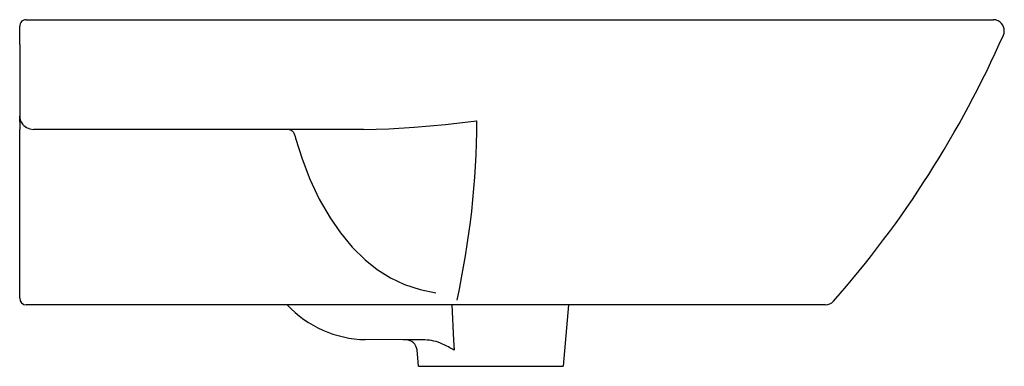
# Model space of a CAD drawing. Header units: millimetres. Extents: x 5078.206 to 5078.655, y 2629.283 to 2629.441.
import ezdxf

# ---------------------------------------------------------------- set-up
doc = ezdxf.new("R2010")
doc.units = ezdxf.units.MM
doc.layers.add('SANINDUSA', color=3, linetype='Continuous')

msp = doc.modelspace()

# ---------------------------------------------------------------- linework, layer by layer
at = {"layer": 'SANINDUSA'}
for p, q in [((5078.209085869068, 2629.440973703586), (5078.242914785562, 2629.440973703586)), ((5078.242914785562, 2629.440973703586), (5078.533085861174, 2629.440973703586)), ((5078.206085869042, 2629.429653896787), (5078.206085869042, 2629.43797370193)), ((5078.206085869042, 2629.429653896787), (5078.206085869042, 2629.396973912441)), ((5078.206085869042, 2629.396973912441), (5078.206085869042, 2629.390973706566)), ((5078.210719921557, 2629.39120646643), (5078.212427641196, 2629.390973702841)), ((5078.206085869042, 2629.313973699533), (5078.206085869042, 2629.390973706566)), ((5078.23495080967, 2629.390973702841), (5078.212427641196, 2629.390973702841)), ((5078.363004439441, 2629.390973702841), (5078.23495080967, 2629.390973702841)), ((5078.370990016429, 2629.310973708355), (5078.209085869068, 2629.310973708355)), ((5078.396085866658, 2629.310973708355), (5078.370990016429, 2629.310973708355)), ((5078.405710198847, 2629.310973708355), (5078.396085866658, 2629.310973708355)), ((5078.491079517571, 2629.310973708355), (5078.405710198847, 2629.310973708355)), ((5078.456535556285, 2629.310973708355), (5078.454085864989, 2629.282973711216)), ((5078.388085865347, 2629.282973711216), (5078.387435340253, 2629.290409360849)), ((5078.388085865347, 2629.282973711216), (5078.454085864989, 2629.282973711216))]:
    msp.add_line(p, q, dxfattribs=at)
for points in [[(5078.533085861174, 2629.440973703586), (5078.650475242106, 2629.440973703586)], [(5078.206197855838, 2629.394475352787), (5078.206085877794, 2629.396951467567), (5078.206085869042, 2629.396973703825)], [(5078.206085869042, 2629.396973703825), (5078.206085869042, 2629.396973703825), (5078.206085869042, 2629.396973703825)], [(5078.363004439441, 2629.390973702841), (5078.374564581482, 2629.391235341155), (5078.386164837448, 2629.391927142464), (5078.400390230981, 2629.393204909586), (5078.414642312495, 2629.394821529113), (5078.414725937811, 2629.394831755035)], [(5078.329122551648, 2629.390973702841), (5078.329581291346, 2629.390901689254), (5078.330029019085, 2629.390687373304), (5078.33045499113, 2629.390335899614), (5078.330848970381, 2629.38985570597), (5078.331201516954, 2629.389258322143), (5078.331504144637, 2629.388558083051), (5078.331749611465, 2629.387771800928), (5078.331932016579, 2629.386918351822)], [(5078.331932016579, 2629.386918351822), (5078.334988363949, 2629.3774825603), (5078.338585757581, 2629.36821137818), (5078.342803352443, 2629.359209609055), (5078.347720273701, 2629.350582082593), (5078.352437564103, 2629.343742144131), (5078.357776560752, 2629.337332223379), (5078.363746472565, 2629.331509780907), (5078.36931768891, 2629.327142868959), (5078.375350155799, 2629.323367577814), (5078.381759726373, 2629.320293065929), (5078.38879812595, 2629.31790967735), (5078.396085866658, 2629.316402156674)], [(5078.403248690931, 2629.310973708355), (5078.404092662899, 2629.294921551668), (5078.404331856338, 2629.290372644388)], [(5078.573836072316, 2629.310973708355), (5078.491079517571, 2629.310973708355)], [(5078.390959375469, 2629.294971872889), (5078.380959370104, 2629.294973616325), (5078.363815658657, 2629.295138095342)]]:
    msp.add_lwpolyline(points, dxfattribs=at)
for centre, radius, start, end in [((5078.209035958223, 2629.438023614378), 0.002950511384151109, 89.03073845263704, 180.9692926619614), ((5078.650683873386, 2629.436863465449), 0.004115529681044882, 60.29355277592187, 92.90577846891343), ((5078.650503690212, 2629.435978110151), 0.00497504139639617, 335.9570117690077, 63.55193674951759), ((5078.222290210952, 2629.624982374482), 0.4730448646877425, 318.684368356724, 336.1819720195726), ((5078.212248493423, 2629.397240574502), 0.006224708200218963, 195.6260515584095, 255.7847607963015), ((5078.02429610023, 2629.396574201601), 0.3904337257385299, 347.6639290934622, 359.7442967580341), ((5078.209085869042, 2629.313973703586), 0.003000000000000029, 180, 270), ((5078.364752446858, 2629.345129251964), 0.04999993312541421, 223.0872901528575, 268.9264555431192), ((5078.573829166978, 2629.315973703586), 0.005000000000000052, 270, 318.7203534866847), ((5078.382454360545, 2629.28997357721), 0.004999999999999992, 4.974831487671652, 90.00179389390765), ((5078.390751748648, 2629.275252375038), 0.01972059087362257, 64.98631752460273, 89.39675436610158), ((5078.340951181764, 2629.17596633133), 0.1307895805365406, 61.01370923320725, 63.60710711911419)]:
    msp.add_arc(centre, radius, start, end, dxfattribs=at)

doc.saveas('drawing.dxf')
